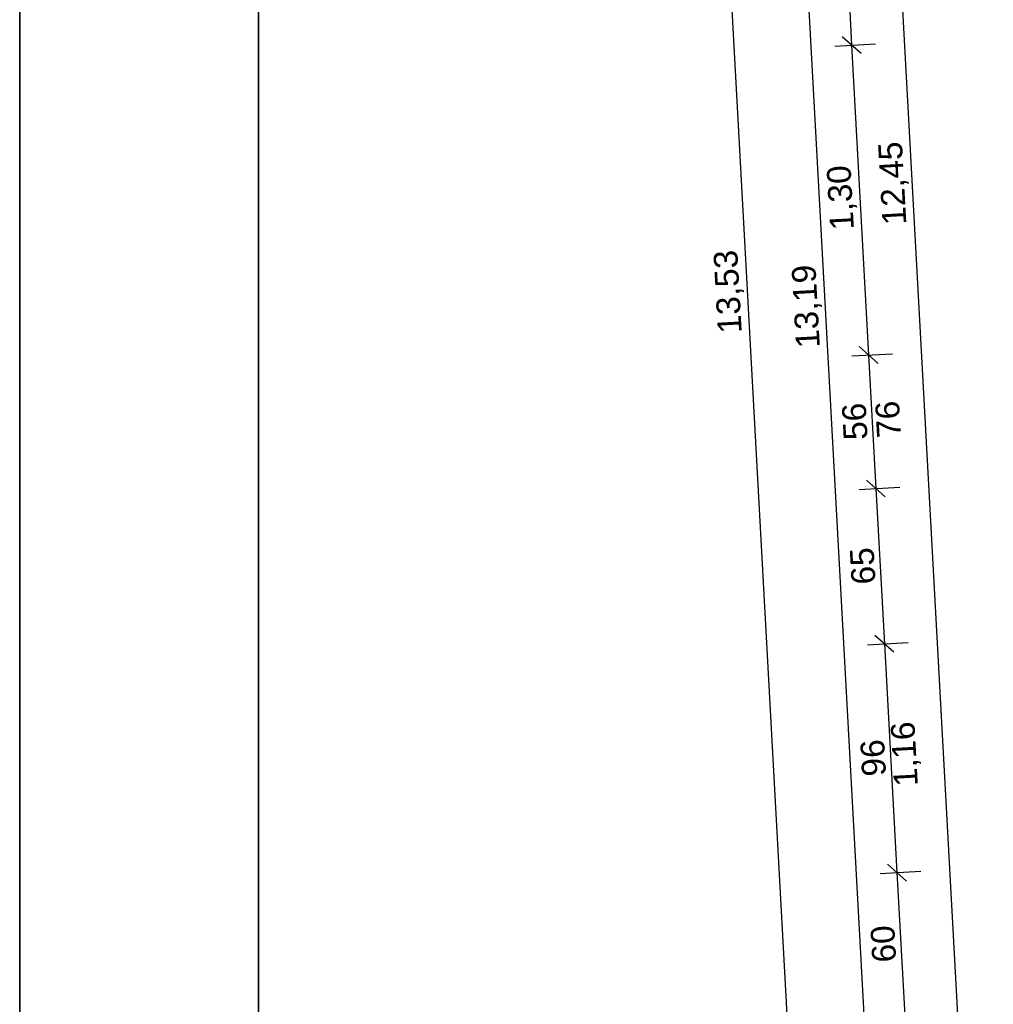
# Model space of a CAD drawing. Extents: x 199 to 1388, y 138 to 979.
# Tile 51 of 155: x 199 to 281, y 599 to 681. Entities that reach past the tile are written whole.
import ezdxf

# ---------------------------------------------------------------- set-up
doc = ezdxf.new("R2010")
doc.units = 0
for name, color, linetype, lineweight, true_color in [('01AFU Allgemein Bemaßung-A07ET47HDI', 7, 'Continuous', 25, 0x848484), ('02 Raster Bemaßung-A07ET47FDI', 7, 'Continuous', 25, 0x848484), ('UPO_Loop2', 140, 'Continuous', 30, 0x00bfff)]:
    doc.layers.add(name, color=color, linetype=linetype, lineweight=lineweight, true_color=true_color)
doc.layers.add('Rahmen', color=7, linetype='Continuous', lineweight=35)
doc.layers.add('X_Rahmen', color=7, linetype='Continuous', lineweight=25)
doc.styles.get("Standard").update_dxf_attribs({"font": 'arial.ttf'})

# ---------------------------------------------------------------- blocks, each defined once
blk = doc.blocks.new('Blockreferenz-A07ET47BDI', base_point=(199.173, 137.986))
at = {"layer": 'Rahmen', "color": 0, "linetype": 'ByBlock', "ltscale": 0.35}
for p, q in [((199.173, 978.986), (199.173, 137.986)), ((219.173, 142.986), (219.173, 973.986))]:
    blk.add_line(p, q, dxfattribs=at)
blk = doc.blocks.new('Referenz-A07ET47ZDI', base_point=(226.995, 158.1))
at = {"layer": '01AFU Allgemein Bemaßung-A07ET47HDI'}
for p, q in [((252.743, 793.469), (267.535, 523.249)), ((273.894, 525.419), (259.476, 788.83)), ((265.043, 749.103), (268.869, 679.207)), ((269.659, 678.5), (268.079, 679.915)), ((267.465, 679.131), (270.866, 679.317)), ((268.869, 679.207), (270.29, 653.246)), ((271.08, 652.538), (269.5, 653.954)), ((268.886, 653.169), (272.287, 653.355)), ((270.29, 653.246), (270.902, 642.063)), ((271.692, 641.355), (270.113, 642.771)), ((269.498, 641.986), (272.899, 642.172)), ((270.902, 642.063), (271.615, 629.042)), ((272.405, 628.334), (270.825, 629.75)), ((270.211, 628.965), (273.612, 629.151)), ((271.615, 629.042), (272.665, 609.871)), ((273.454, 609.163), (271.875, 610.579)), ((271.26, 609.794), (274.662, 609.98)), ((272.665, 609.871), (273.32, 597.889))]:
    blk.add_line(p, q, dxfattribs=at)
at = {"layer": '02 Raster Bemaßung-A07ET47FDI'}
blk.add_line((267.129, 791.753), (280.738, 543.128), dxfattribs=at)
at = {"layer": '01AFU Allgemein Bemaßung-A07ET47HDI', "linetype": 'ByBlock', "ltscale": 40.625, "char_height": 2, "attachment_point": 1, "rotation": 93.1332}
for s, insert in [('{\\fArial;1,30}', (267.067, 663.651)), ('{\\fArial;13,53}', (257.669, 655.002)), ('{\\fArial;13,19}', (264.215, 653.768)), ('{\\fArial;56}', (268.213, 646.073)), ('{\\fArial;76}', (271.008, 646.242)), ('{\\fArial;65}', (268.876, 633.959)), ('{\\fArial;1,16}', (272.423, 617.034)), ('{\\fArial;96}', (269.757, 617.875)), ('{\\fArial;60}', (270.61, 602.287))]:
    blk.add_mtext(s, dxfattribs=dict(at, insert=insert))
at = {"layer": '02 Raster Bemaßung-A07ET47FDI', "linetype": 'ByBlock', "ltscale": 56.250004, "insert": (271.461, 664.084), "char_height": 2, "attachment_point": 1, "rotation": 93.1332}
blk.add_mtext('{\\fArial;12,45}', dxfattribs=at)

msp = doc.modelspace()

# ---------------------------------------------------------------- block references
at = {"layer": 'UPO_Loop2', "color": 219, "lineweight": 80, "ltscale": 4000.00006, "true_color": 0x642165}
msp.add_blockref('Referenz-A07ET47ZDI', (226.995, 158.1), dxfattribs=at)
at = {"layer": 'X_Rahmen', "ltscale": 0.25}
msp.add_blockref('Blockreferenz-A07ET47BDI', (199.173, 137.986), dxfattribs=at)

doc.saveas('drawing.dxf')
